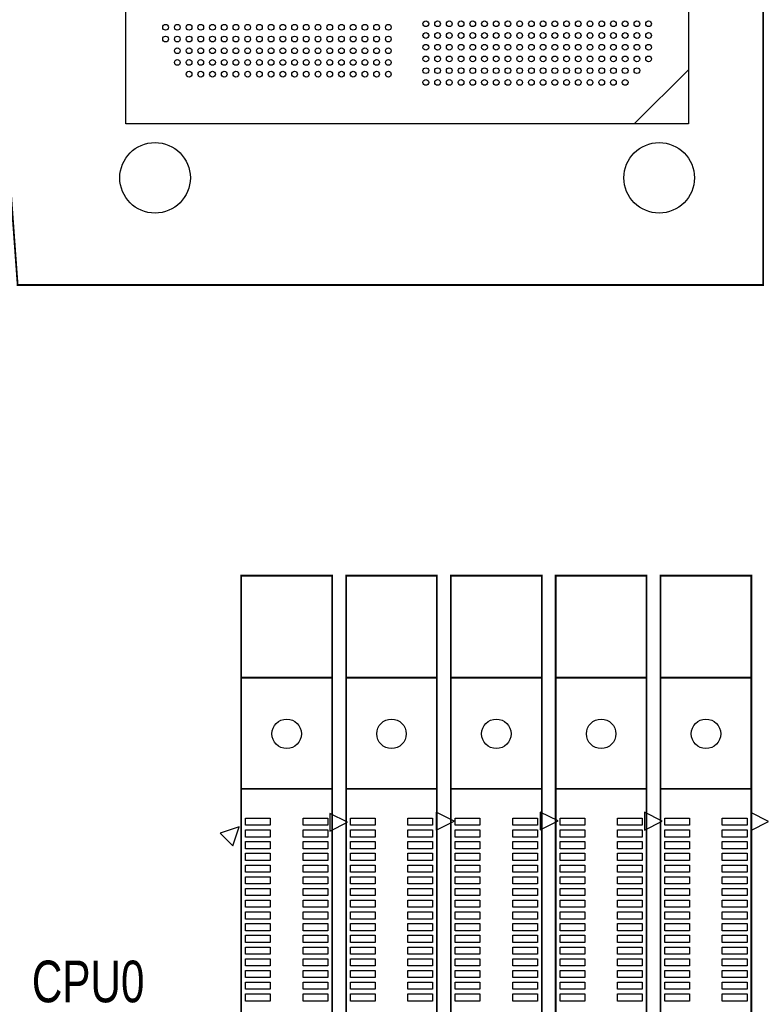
# Model space of a CAD drawing. Extents: x 0 to 344, y -1 to 330.
# Tile 15 of 28: x 188 to 252, y 132 to 216. Entities that reach past the tile are written whole.
import ezdxf

# ---------------------------------------------------------------- set-up
doc = ezdxf.new("R2010")
doc.units = 0
for name, color, linetype in [('BOARD_GEOMETRY_SILKSCREEN_TOP', 1, 'CONTINUOUS'), ('PACKAGE_GEOMETRY_SILKSCREEN_TOP', 3, 'CONTINUOUS'), ('PIN_TOP', 4, 'CONTINUOUS')]:
    doc.layers.add(name, color=color, linetype=linetype)

msp = doc.modelspace()

# ---------------------------------------------------------------- linework, layer by layer
at = {"layer": 'PACKAGE_GEOMETRY_SILKSCREEN_TOP', "const_width": 0.1524}
for points in [[(221.410784, 283.073602), (191.03086, 283.073602), (191.03086, 265.973814), (180.530754, 265.973814), (180.530754, 250.97359), (184.030874, 250.97359), (188.190886, 193.773806), (251.790708, 193.773806), (251.790708, 283.073602)], [(215.015064, 168.959784), (207.265016, 168.959784), (207.265016, 3.95986), (215.015064, 3.95986)], [(223.955102, 168.959784), (216.205054, 168.959784), (216.205054, 3.95986), (223.955102, 3.95986)], [(232.89514, 168.959784), (225.145092, 168.959784), (225.145092, 3.95986), (232.89514, 3.95986)], [(241.835178, 168.959784), (234.08513, 168.959784), (234.08513, 3.95986), (241.835178, 3.95986)], [(250.775216, 168.959784), (243.025168, 168.959784), (243.025168, 3.95986), (250.775216, 3.95986)]]:
    msp.add_lwpolyline(points, close=True, dxfattribs=at)
at = {"layer": 'PACKAGE_GEOMETRY_SILKSCREEN_TOP'}
for points in [[(245.410736, 207.523588), (197.410832, 207.523588), (197.410832, 271.323816), (245.410736, 271.323816)], [(245.413784, 210.594702), (245.413784, 207.521302), (240.790984, 207.521302), (245.413784, 212.144102)], [(225.423476, 148.007578), (223.899476, 148.769578), (223.899476, 147.245578)], [(234.284266, 148.02358), (232.760266, 148.78558), (232.760266, 147.26158)], [(243.176552, 148.007578), (241.652552, 148.769578), (241.652552, 147.245578)], [(216.340436, 147.912074), (214.816436, 148.674074), (214.816436, 147.150074)], [(252.243844, 147.975574), (250.719844, 148.737574), (250.719844, 147.213574)], [(207.09509, 147.513548), (205.478634, 146.974814), (206.556356, 145.897092)]]:
    msp.add_lwpolyline(points, close=True, dxfattribs=at)
at = {"layer": 'PACKAGE_GEOMETRY_SILKSCREEN_TOP', "const_width": 0.1524}
for points in [[(207.265016, 160.259776), (215.015064, 160.259776)], [(214.639906, 160.259776), (207.63992, 160.259776)], [(216.205054, 160.259776), (223.955102, 160.259776)], [(223.579944, 160.259776), (216.579958, 160.259776)], [(225.145092, 160.259776), (232.89514, 160.259776)], [(232.519982, 160.259776), (225.519996, 160.259776)], [(234.08513, 160.259776), (241.835178, 160.259776)], [(241.46002, 160.259776), (234.460034, 160.259776)], [(243.025168, 160.259776), (250.775216, 160.259776)], [(250.400058, 160.259776), (243.400072, 160.259776)], [(215.015064, 150.759922), (207.265016, 150.759922)], [(223.955102, 150.759922), (216.205054, 150.759922)], [(232.89514, 150.759922), (225.145092, 150.759922)], [(241.835178, 150.759922), (234.08513, 150.759922)], [(250.775216, 150.759922), (243.025168, 150.759922)]]:
    msp.add_lwpolyline(points, dxfattribs=at)
at = {"layer": 'PIN_TOP'}
for points in [[(207.635856, 148.264626), (209.744056, 148.264626), (209.744056, 147.655026), (207.635856, 147.655026)], [(212.53577, 148.264626), (214.64397, 148.264626), (214.64397, 147.655026), (212.53577, 147.655026)], [(216.575894, 148.264626), (218.684094, 148.264626), (218.684094, 147.655026), (216.575894, 147.655026)], [(221.475808, 148.264626), (223.584008, 148.264626), (223.584008, 147.655026), (221.475808, 147.655026)], [(225.515932, 148.264626), (227.624132, 148.264626), (227.624132, 147.655026), (225.515932, 147.655026)], [(230.415846, 148.264626), (232.524046, 148.264626), (232.524046, 147.655026), (230.415846, 147.655026)], [(234.45597, 148.264626), (236.56417, 148.264626), (236.56417, 147.655026), (234.45597, 147.655026)], [(239.355884, 148.264626), (241.464084, 148.264626), (241.464084, 147.655026), (239.355884, 147.655026)], [(243.396008, 148.264626), (245.504208, 148.264626), (245.504208, 147.655026), (243.396008, 147.655026)], [(248.295922, 148.264626), (250.404122, 148.264626), (250.404122, 147.655026), (248.295922, 147.655026)], [(207.635856, 147.264628), (209.744056, 147.264628), (209.744056, 146.655028), (207.635856, 146.655028)], [(212.53577, 147.264628), (214.64397, 147.264628), (214.64397, 146.655028), (212.53577, 146.655028)], [(216.575894, 147.264628), (218.684094, 147.264628), (218.684094, 146.655028), (216.575894, 146.655028)], [(221.475808, 147.264628), (223.584008, 147.264628), (223.584008, 146.655028), (221.475808, 146.655028)], [(225.515932, 147.264628), (227.624132, 147.264628), (227.624132, 146.655028), (225.515932, 146.655028)], [(230.415846, 147.264628), (232.524046, 147.264628), (232.524046, 146.655028), (230.415846, 146.655028)], [(234.45597, 147.264628), (236.56417, 147.264628), (236.56417, 146.655028), (234.45597, 146.655028)], [(239.355884, 147.264628), (241.464084, 147.264628), (241.464084, 146.655028), (239.355884, 146.655028)], [(243.396008, 147.264628), (245.504208, 147.264628), (245.504208, 146.655028), (243.396008, 146.655028)], [(248.295922, 147.264628), (250.404122, 147.264628), (250.404122, 146.655028), (248.295922, 146.655028)], [(207.635856, 146.26463), (209.744056, 146.26463), (209.744056, 145.65503), (207.635856, 145.65503)], [(212.53577, 146.26463), (214.64397, 146.26463), (214.64397, 145.65503), (212.53577, 145.65503)], [(216.575894, 146.26463), (218.684094, 146.26463), (218.684094, 145.65503), (216.575894, 145.65503)], [(221.475808, 146.26463), (223.584008, 146.26463), (223.584008, 145.65503), (221.475808, 145.65503)], [(225.515932, 146.26463), (227.624132, 146.26463), (227.624132, 145.65503), (225.515932, 145.65503)], [(230.415846, 146.26463), (232.524046, 146.26463), (232.524046, 145.65503), (230.415846, 145.65503)], [(234.45597, 146.26463), (236.56417, 146.26463), (236.56417, 145.65503), (234.45597, 145.65503)], [(239.355884, 146.26463), (241.464084, 146.26463), (241.464084, 145.65503), (239.355884, 145.65503)], [(243.396008, 146.26463), (245.504208, 146.26463), (245.504208, 145.65503), (243.396008, 145.65503)], [(248.295922, 146.26463), (250.404122, 146.26463), (250.404122, 145.65503), (248.295922, 145.65503)], [(207.635856, 145.264632), (209.744056, 145.264632), (209.744056, 144.655032), (207.635856, 144.655032)], [(212.53577, 145.264632), (214.64397, 145.264632), (214.64397, 144.655032), (212.53577, 144.655032)], [(216.575894, 145.264632), (218.684094, 145.264632), (218.684094, 144.655032), (216.575894, 144.655032)], [(221.475808, 145.264632), (223.584008, 145.264632), (223.584008, 144.655032), (221.475808, 144.655032)], [(225.515932, 145.264632), (227.624132, 145.264632), (227.624132, 144.655032), (225.515932, 144.655032)], [(230.415846, 145.264632), (232.524046, 145.264632), (232.524046, 144.655032), (230.415846, 144.655032)], [(234.45597, 145.264632), (236.56417, 145.264632), (236.56417, 144.655032), (234.45597, 144.655032)], [(239.355884, 145.264632), (241.464084, 145.264632), (241.464084, 144.655032), (239.355884, 144.655032)], [(243.396008, 145.264632), (245.504208, 145.264632), (245.504208, 144.655032), (243.396008, 144.655032)], [(248.295922, 145.264632), (250.404122, 145.264632), (250.404122, 144.655032), (248.295922, 144.655032)], [(207.635856, 144.264634), (209.744056, 144.264634), (209.744056, 143.655034), (207.635856, 143.655034)], [(212.53577, 144.264634), (214.64397, 144.264634), (214.64397, 143.655034), (212.53577, 143.655034)], [(216.575894, 144.264634), (218.684094, 144.264634), (218.684094, 143.655034), (216.575894, 143.655034)], [(221.475808, 144.264634), (223.584008, 144.264634), (223.584008, 143.655034), (221.475808, 143.655034)], [(225.515932, 144.264634), (227.624132, 144.264634), (227.624132, 143.655034), (225.515932, 143.655034)], [(230.415846, 144.264634), (232.524046, 144.264634), (232.524046, 143.655034), (230.415846, 143.655034)], [(234.45597, 144.264634), (236.56417, 144.264634), (236.56417, 143.655034), (234.45597, 143.655034)], [(239.355884, 144.264634), (241.464084, 144.264634), (241.464084, 143.655034), (239.355884, 143.655034)], [(243.396008, 144.264634), (245.504208, 144.264634), (245.504208, 143.655034), (243.396008, 143.655034)], [(248.295922, 144.264634), (250.404122, 144.264634), (250.404122, 143.655034), (248.295922, 143.655034)], [(207.635856, 143.264636), (209.744056, 143.264636), (209.744056, 142.655036), (207.635856, 142.655036)], [(212.53577, 143.264636), (214.64397, 143.264636), (214.64397, 142.655036), (212.53577, 142.655036)], [(216.575894, 143.264636), (218.684094, 143.264636), (218.684094, 142.655036), (216.575894, 142.655036)], [(221.475808, 143.264636), (223.584008, 143.264636), (223.584008, 142.655036), (221.475808, 142.655036)], [(225.515932, 143.264636), (227.624132, 143.264636), (227.624132, 142.655036), (225.515932, 142.655036)], [(230.415846, 143.264636), (232.524046, 143.264636), (232.524046, 142.655036), (230.415846, 142.655036)], [(234.45597, 143.264636), (236.56417, 143.264636), (236.56417, 142.655036), (234.45597, 142.655036)], [(239.355884, 143.264636), (241.464084, 143.264636), (241.464084, 142.655036), (239.355884, 142.655036)], [(243.396008, 143.264636), (245.504208, 143.264636), (245.504208, 142.655036), (243.396008, 142.655036)], [(248.295922, 143.264636), (250.404122, 143.264636), (250.404122, 142.655036), (248.295922, 142.655036)], [(207.635856, 142.264638), (209.744056, 142.264638), (209.744056, 141.655038), (207.635856, 141.655038)], [(212.53577, 142.264638), (214.64397, 142.264638), (214.64397, 141.655038), (212.53577, 141.655038)], [(216.575894, 142.264638), (218.684094, 142.264638), (218.684094, 141.655038), (216.575894, 141.655038)], [(221.475808, 142.264638), (223.584008, 142.264638), (223.584008, 141.655038), (221.475808, 141.655038)], [(225.515932, 142.264638), (227.624132, 142.264638), (227.624132, 141.655038), (225.515932, 141.655038)], [(230.415846, 142.264638), (232.524046, 142.264638), (232.524046, 141.655038), (230.415846, 141.655038)], [(234.45597, 142.264638), (236.56417, 142.264638), (236.56417, 141.655038), (234.45597, 141.655038)], [(239.355884, 142.264638), (241.464084, 142.264638), (241.464084, 141.655038), (239.355884, 141.655038)], [(243.396008, 142.264638), (245.504208, 142.264638), (245.504208, 141.655038), (243.396008, 141.655038)], [(248.295922, 142.264638), (250.404122, 142.264638), (250.404122, 141.655038), (248.295922, 141.655038)], [(207.635856, 141.26464), (209.744056, 141.26464), (209.744056, 140.65504), (207.635856, 140.65504)], [(212.53577, 141.26464), (214.64397, 141.26464), (214.64397, 140.65504), (212.53577, 140.65504)], [(216.575894, 141.26464), (218.684094, 141.26464), (218.684094, 140.65504), (216.575894, 140.65504)], [(221.475808, 141.26464), (223.584008, 141.26464), (223.584008, 140.65504), (221.475808, 140.65504)], [(225.515932, 141.26464), (227.624132, 141.26464), (227.624132, 140.65504), (225.515932, 140.65504)], [(230.415846, 141.26464), (232.524046, 141.26464), (232.524046, 140.65504), (230.415846, 140.65504)], [(234.45597, 141.26464), (236.56417, 141.26464), (236.56417, 140.65504), (234.45597, 140.65504)], [(239.355884, 141.26464), (241.464084, 141.26464), (241.464084, 140.65504), (239.355884, 140.65504)], [(243.396008, 141.26464), (245.504208, 141.26464), (245.504208, 140.65504), (243.396008, 140.65504)], [(248.295922, 141.26464), (250.404122, 141.26464), (250.404122, 140.65504), (248.295922, 140.65504)], [(207.635856, 140.264642), (209.744056, 140.264642), (209.744056, 139.655042), (207.635856, 139.655042)], [(212.53577, 140.264642), (214.64397, 140.264642), (214.64397, 139.655042), (212.53577, 139.655042)], [(216.575894, 140.264642), (218.684094, 140.264642), (218.684094, 139.655042), (216.575894, 139.655042)], [(221.475808, 140.264642), (223.584008, 140.264642), (223.584008, 139.655042), (221.475808, 139.655042)], [(225.515932, 140.264642), (227.624132, 140.264642), (227.624132, 139.655042), (225.515932, 139.655042)], [(230.415846, 140.264642), (232.524046, 140.264642), (232.524046, 139.655042), (230.415846, 139.655042)], [(234.45597, 140.264642), (236.56417, 140.264642), (236.56417, 139.655042), (234.45597, 139.655042)], [(239.355884, 140.264642), (241.464084, 140.264642), (241.464084, 139.655042), (239.355884, 139.655042)], [(243.396008, 140.264642), (245.504208, 140.264642), (245.504208, 139.655042), (243.396008, 139.655042)], [(248.295922, 140.264642), (250.404122, 140.264642), (250.404122, 139.655042), (248.295922, 139.655042)], [(207.635856, 139.264644), (209.744056, 139.264644), (209.744056, 138.655044), (207.635856, 138.655044)], [(212.53577, 139.264644), (214.64397, 139.264644), (214.64397, 138.655044), (212.53577, 138.655044)], [(216.575894, 139.264644), (218.684094, 139.264644), (218.684094, 138.655044), (216.575894, 138.655044)], [(221.475808, 139.264644), (223.584008, 139.264644), (223.584008, 138.655044), (221.475808, 138.655044)], [(225.515932, 139.264644), (227.624132, 139.264644), (227.624132, 138.655044), (225.515932, 138.655044)], [(230.415846, 139.264644), (232.524046, 139.264644), (232.524046, 138.655044), (230.415846, 138.655044)], [(234.45597, 139.264644), (236.56417, 139.264644), (236.56417, 138.655044), (234.45597, 138.655044)], [(239.355884, 139.264644), (241.464084, 139.264644), (241.464084, 138.655044), (239.355884, 138.655044)], [(243.396008, 139.264644), (245.504208, 139.264644), (245.504208, 138.655044), (243.396008, 138.655044)], [(248.295922, 139.264644), (250.404122, 139.264644), (250.404122, 138.655044), (248.295922, 138.655044)], [(207.635856, 138.264646), (209.744056, 138.264646), (209.744056, 137.655046), (207.635856, 137.655046)], [(212.53577, 138.264646), (214.64397, 138.264646), (214.64397, 137.655046), (212.53577, 137.655046)], [(216.575894, 138.264646), (218.684094, 138.264646), (218.684094, 137.655046), (216.575894, 137.655046)], [(221.475808, 138.264646), (223.584008, 138.264646), (223.584008, 137.655046), (221.475808, 137.655046)], [(225.515932, 138.264646), (227.624132, 138.264646), (227.624132, 137.655046), (225.515932, 137.655046)], [(230.415846, 138.264646), (232.524046, 138.264646), (232.524046, 137.655046), (230.415846, 137.655046)], [(234.45597, 138.264646), (236.56417, 138.264646), (236.56417, 137.655046), (234.45597, 137.655046)], [(239.355884, 138.264646), (241.464084, 138.264646), (241.464084, 137.655046), (239.355884, 137.655046)], [(243.396008, 138.264646), (245.504208, 138.264646), (245.504208, 137.655046), (243.396008, 137.655046)], [(248.295922, 138.264646), (250.404122, 138.264646), (250.404122, 137.655046), (248.295922, 137.655046)], [(207.635856, 137.264648), (209.744056, 137.264648), (209.744056, 136.655048), (207.635856, 136.655048)], [(212.53577, 137.264648), (214.64397, 137.264648), (214.64397, 136.655048), (212.53577, 136.655048)], [(216.575894, 137.264648), (218.684094, 137.264648), (218.684094, 136.655048), (216.575894, 136.655048)], [(221.475808, 137.264648), (223.584008, 137.264648), (223.584008, 136.655048), (221.475808, 136.655048)], [(225.515932, 137.264648), (227.624132, 137.264648), (227.624132, 136.655048), (225.515932, 136.655048)], [(230.415846, 137.264648), (232.524046, 137.264648), (232.524046, 136.655048), (230.415846, 136.655048)], [(234.45597, 137.264648), (236.56417, 137.264648), (236.56417, 136.655048), (234.45597, 136.655048)], [(239.355884, 137.264648), (241.464084, 137.264648), (241.464084, 136.655048), (239.355884, 136.655048)], [(243.396008, 137.264648), (245.504208, 137.264648), (245.504208, 136.655048), (243.396008, 136.655048)], [(248.295922, 137.264648), (250.404122, 137.264648), (250.404122, 136.655048), (248.295922, 136.655048)], [(207.635856, 136.26465), (209.744056, 136.26465), (209.744056, 135.65505), (207.635856, 135.65505)], [(212.53577, 136.26465), (214.64397, 136.26465), (214.64397, 135.65505), (212.53577, 135.65505)], [(216.575894, 136.26465), (218.684094, 136.26465), (218.684094, 135.65505), (216.575894, 135.65505)], [(221.475808, 136.26465), (223.584008, 136.26465), (223.584008, 135.65505), (221.475808, 135.65505)], [(225.515932, 136.26465), (227.624132, 136.26465), (227.624132, 135.65505), (225.515932, 135.65505)], [(230.415846, 136.26465), (232.524046, 136.26465), (232.524046, 135.65505), (230.415846, 135.65505)], [(234.45597, 136.26465), (236.56417, 136.26465), (236.56417, 135.65505), (234.45597, 135.65505)], [(239.355884, 136.26465), (241.464084, 136.26465), (241.464084, 135.65505), (239.355884, 135.65505)], [(243.396008, 136.26465), (245.504208, 136.26465), (245.504208, 135.65505), (243.396008, 135.65505)], [(248.295922, 136.26465), (250.404122, 136.26465), (250.404122, 135.65505), (248.295922, 135.65505)], [(207.635856, 135.264652), (209.744056, 135.264652), (209.744056, 134.655052), (207.635856, 134.655052)], [(212.53577, 135.264652), (214.64397, 135.264652), (214.64397, 134.655052), (212.53577, 134.655052)], [(216.575894, 135.264652), (218.684094, 135.264652), (218.684094, 134.655052), (216.575894, 134.655052)], [(221.475808, 135.264652), (223.584008, 135.264652), (223.584008, 134.655052), (221.475808, 134.655052)], [(225.515932, 135.264652), (227.624132, 135.264652), (227.624132, 134.655052), (225.515932, 134.655052)], [(230.415846, 135.264652), (232.524046, 135.264652), (232.524046, 134.655052), (230.415846, 134.655052)], [(234.45597, 135.264652), (236.56417, 135.264652), (236.56417, 134.655052), (234.45597, 134.655052)], [(239.355884, 135.264652), (241.464084, 135.264652), (241.464084, 134.655052), (239.355884, 134.655052)], [(243.396008, 135.264652), (245.504208, 135.264652), (245.504208, 134.655052), (243.396008, 134.655052)], [(248.295922, 135.264652), (250.404122, 135.264652), (250.404122, 134.655052), (248.295922, 134.655052)], [(207.635856, 134.264654), (209.744056, 134.264654), (209.744056, 133.655054), (207.635856, 133.655054)], [(212.53577, 134.264654), (214.64397, 134.264654), (214.64397, 133.655054), (212.53577, 133.655054)], [(216.575894, 134.264654), (218.684094, 134.264654), (218.684094, 133.655054), (216.575894, 133.655054)], [(221.475808, 134.264654), (223.584008, 134.264654), (223.584008, 133.655054), (221.475808, 133.655054)], [(225.515932, 134.264654), (227.624132, 134.264654), (227.624132, 133.655054), (225.515932, 133.655054)], [(230.415846, 134.264654), (232.524046, 134.264654), (232.524046, 133.655054), (230.415846, 133.655054)], [(234.45597, 134.264654), (236.56417, 134.264654), (236.56417, 133.655054), (234.45597, 133.655054)], [(239.355884, 134.264654), (241.464084, 134.264654), (241.464084, 133.655054), (239.355884, 133.655054)], [(243.396008, 134.264654), (245.504208, 134.264654), (245.504208, 133.655054), (243.396008, 133.655054)], [(248.295922, 134.264654), (250.404122, 134.264654), (250.404122, 133.655054), (248.295922, 133.655054)], [(207.635856, 133.264656), (209.744056, 133.264656), (209.744056, 132.655056), (207.635856, 132.655056)], [(212.53577, 133.264656), (214.64397, 133.264656), (214.64397, 132.655056), (212.53577, 132.655056)], [(216.575894, 133.264656), (218.684094, 133.264656), (218.684094, 132.655056), (216.575894, 132.655056)], [(221.475808, 133.264656), (223.584008, 133.264656), (223.584008, 132.655056), (221.475808, 132.655056)], [(225.515932, 133.264656), (227.624132, 133.264656), (227.624132, 132.655056), (225.515932, 132.655056)], [(230.415846, 133.264656), (232.524046, 133.264656), (232.524046, 132.655056), (230.415846, 132.655056)], [(234.45597, 133.264656), (236.56417, 133.264656), (236.56417, 132.655056), (234.45597, 132.655056)], [(239.355884, 133.264656), (241.464084, 133.264656), (241.464084, 132.655056), (239.355884, 132.655056)], [(243.396008, 133.264656), (245.504208, 133.264656), (245.504208, 132.655056), (243.396008, 132.655056)], [(248.295922, 133.264656), (250.404122, 133.264656), (250.404122, 132.655056), (248.295922, 132.655056)]]:
    msp.add_lwpolyline(points, close=True, dxfattribs=at)
for centre, radius in [((200.810876, 215.773762), 0.24511), ((201.810874, 215.773762), 0.24511), ((202.810872, 215.773762), 0.24511), ((203.81087, 215.773762), 0.24511), ((204.810868, 215.773762), 0.24511), ((205.810866, 215.773762), 0.24511), ((206.810864, 215.773762), 0.24511), ((207.810862, 215.773762), 0.24511), ((208.81086, 215.773762), 0.24511), ((209.810858, 215.773762), 0.24511), ((210.810856, 215.773762), 0.24511), ((211.810854, 215.773762), 0.24511), ((212.810852, 215.773762), 0.24511), ((213.81085, 215.773762), 0.24511), ((214.810848, 215.773762), 0.24511), ((215.810846, 215.773762), 0.24511), ((216.810844, 215.773762), 0.24511), ((217.810842, 215.773762), 0.24511), ((218.81084, 215.773762), 0.24511), ((219.810838, 215.773762), 0.24511), ((223.01073, 216.073736), 0.24511), ((224.010728, 216.073736), 0.24511), ((225.010726, 216.073736), 0.24511), ((226.010724, 216.073736), 0.24511), ((227.010722, 216.073736), 0.24511), ((228.01072, 216.073736), 0.24511), ((229.010718, 216.073736), 0.24511), ((230.010716, 216.073736), 0.24511), ((231.010714, 216.073736), 0.24511), ((232.010712, 216.073736), 0.24511), ((233.01071, 216.073736), 0.24511), ((234.010708, 216.073736), 0.24511), ((235.010706, 216.073736), 0.24511), ((236.010704, 216.073736), 0.24511), ((237.010702, 216.073736), 0.24511), ((238.0107, 216.073736), 0.24511), ((239.010698, 216.073736), 0.24511), ((240.010696, 216.073736), 0.24511), ((241.010694, 216.073736), 0.24511), ((242.010692, 216.073736), 0.24511), ((223.01073, 215.073738), 0.24511), ((224.010728, 215.073738), 0.24511), ((225.010726, 215.073738), 0.24511), ((226.010724, 215.073738), 0.24511), ((227.010722, 215.073738), 0.24511), ((228.01072, 215.073738), 0.24511), ((229.010718, 215.073738), 0.24511), ((230.010716, 215.073738), 0.24511), ((231.010714, 215.073738), 0.24511), ((232.010712, 215.073738), 0.24511), ((233.01071, 215.073738), 0.24511), ((234.010708, 215.073738), 0.24511), ((235.010706, 215.073738), 0.24511), ((236.010704, 215.073738), 0.24511), ((237.010702, 215.073738), 0.24511), ((238.0107, 215.073738), 0.24511), ((239.010698, 215.073738), 0.24511), ((240.010696, 215.073738), 0.24511), ((241.010694, 215.073738), 0.24511), ((242.010692, 215.073738), 0.24511), ((200.810876, 214.773764), 0.24511), ((201.810874, 214.773764), 0.24511), ((202.810872, 214.773764), 0.24511), ((203.81087, 214.773764), 0.24511), ((204.810868, 214.773764), 0.24511), ((205.810866, 214.773764), 0.24511), ((206.810864, 214.773764), 0.24511), ((207.810862, 214.773764), 0.24511), ((208.81086, 214.773764), 0.24511), ((209.810858, 214.773764), 0.24511), ((210.810856, 214.773764), 0.24511), ((211.810854, 214.773764), 0.24511), ((212.810852, 214.773764), 0.24511), ((213.81085, 214.773764), 0.24511), ((214.810848, 214.773764), 0.24511), ((215.810846, 214.773764), 0.24511), ((216.810844, 214.773764), 0.24511), ((217.810842, 214.773764), 0.24511), ((218.81084, 214.773764), 0.24511), ((219.810838, 214.773764), 0.24511), ((201.810874, 213.773766), 0.24511), ((202.810872, 213.773766), 0.24511), ((203.81087, 213.773766), 0.24511), ((204.810868, 213.773766), 0.24511), ((205.810866, 213.773766), 0.24511), ((206.810864, 213.773766), 0.24511), ((207.810862, 213.773766), 0.24511), ((208.81086, 213.773766), 0.24511), ((209.810858, 213.773766), 0.24511), ((210.810856, 213.773766), 0.24511), ((211.810854, 213.773766), 0.24511), ((212.810852, 213.773766), 0.24511), ((213.81085, 213.773766), 0.24511), ((214.810848, 213.773766), 0.24511), ((215.810846, 213.773766), 0.24511), ((216.810844, 213.773766), 0.24511), ((217.810842, 213.773766), 0.24511), ((218.81084, 213.773766), 0.24511), ((219.810838, 213.773766), 0.24511), ((223.01073, 214.07374), 0.24511), ((224.010728, 214.07374), 0.24511), ((225.010726, 214.07374), 0.24511), ((226.010724, 214.07374), 0.24511), ((227.010722, 214.07374), 0.24511), ((228.01072, 214.07374), 0.24511), ((229.010718, 214.07374), 0.24511), ((230.010716, 214.07374), 0.24511), ((231.010714, 214.07374), 0.24511), ((232.010712, 214.07374), 0.24511), ((233.01071, 214.07374), 0.24511), ((234.010708, 214.07374), 0.24511), ((235.010706, 214.07374), 0.24511), ((236.010704, 214.07374), 0.24511), ((237.010702, 214.07374), 0.24511), ((238.0107, 214.07374), 0.24511), ((239.010698, 214.07374), 0.24511), ((240.010696, 214.07374), 0.24511), ((241.010694, 214.07374), 0.24511), ((242.010692, 214.07374), 0.24511), ((201.810874, 212.773768), 0.24511), ((202.810872, 212.773768), 0.24511), ((203.81087, 212.773768), 0.24511), ((204.810868, 212.773768), 0.24511), ((205.810866, 212.773768), 0.24511), ((206.810864, 212.773768), 0.24511), ((207.810862, 212.773768), 0.24511), ((208.81086, 212.773768), 0.24511), ((209.810858, 212.773768), 0.24511), ((210.810856, 212.773768), 0.24511), ((211.810854, 212.773768), 0.24511), ((212.810852, 212.773768), 0.24511), ((213.81085, 212.773768), 0.24511), ((214.810848, 212.773768), 0.24511), ((215.810846, 212.773768), 0.24511), ((216.810844, 212.773768), 0.24511), ((217.810842, 212.773768), 0.24511), ((218.81084, 212.773768), 0.24511), ((219.810838, 212.773768), 0.24511), ((223.01073, 213.073742), 0.24511), ((224.010728, 213.073742), 0.24511), ((225.010726, 213.073742), 0.24511), ((226.010724, 213.073742), 0.24511), ((227.010722, 213.073742), 0.24511), ((228.01072, 213.073742), 0.24511), ((229.010718, 213.073742), 0.24511), ((230.010716, 213.073742), 0.24511), ((231.010714, 213.073742), 0.24511), ((232.010712, 213.073742), 0.24511), ((233.01071, 213.073742), 0.24511), ((234.010708, 213.073742), 0.24511), ((235.010706, 213.073742), 0.24511), ((236.010704, 213.073742), 0.24511), ((237.010702, 213.073742), 0.24511), ((238.0107, 213.073742), 0.24511), ((239.010698, 213.073742), 0.24511), ((240.010696, 213.073742), 0.24511), ((241.010694, 213.073742), 0.24511), ((242.010692, 213.073742), 0.24511), ((202.810872, 211.77377), 0.24511), ((203.81087, 211.77377), 0.24511), ((204.810868, 211.77377), 0.24511), ((205.810866, 211.77377), 0.24511), ((206.810864, 211.77377), 0.24511), ((207.810862, 211.77377), 0.24511), ((208.81086, 211.77377), 0.24511), ((209.810858, 211.77377), 0.24511), ((210.810856, 211.77377), 0.24511), ((211.810854, 211.77377), 0.24511), ((212.810852, 211.77377), 0.24511), ((213.81085, 211.77377), 0.24511), ((214.810848, 211.77377), 0.24511), ((215.810846, 211.77377), 0.24511), ((216.810844, 211.77377), 0.24511), ((217.810842, 211.77377), 0.24511), ((218.81084, 211.77377), 0.24511), ((219.810838, 211.77377), 0.24511), ((223.01073, 212.073744), 0.24511), ((224.010728, 212.073744), 0.24511), ((225.010726, 212.073744), 0.24511), ((226.010724, 212.073744), 0.24511), ((227.010722, 212.073744), 0.24511), ((228.01072, 212.073744), 0.24511), ((229.010718, 212.073744), 0.24511), ((230.010716, 212.073744), 0.24511), ((231.010714, 212.073744), 0.24511), ((232.010712, 212.073744), 0.24511), ((233.01071, 212.073744), 0.24511), ((234.010708, 212.073744), 0.24511), ((235.010706, 212.073744), 0.24511), ((236.010704, 212.073744), 0.24511), ((237.010702, 212.073744), 0.24511), ((238.0107, 212.073744), 0.24511), ((239.010698, 212.073744), 0.24511), ((240.010696, 212.073744), 0.24511), ((241.010694, 212.073744), 0.24511), ((223.01073, 211.073746), 0.24511), ((224.010728, 211.073746), 0.24511), ((225.010726, 211.073746), 0.24511), ((226.010724, 211.073746), 0.24511), ((227.010722, 211.073746), 0.24511), ((228.01072, 211.073746), 0.24511), ((229.010718, 211.073746), 0.24511), ((230.010716, 211.073746), 0.24511), ((231.010714, 211.073746), 0.24511), ((232.010712, 211.073746), 0.24511), ((233.01071, 211.073746), 0.24511), ((234.010708, 211.073746), 0.24511), ((235.010706, 211.073746), 0.24511), ((236.010704, 211.073746), 0.24511), ((237.010702, 211.073746), 0.24511), ((238.0107, 211.073746), 0.24511), ((239.010698, 211.073746), 0.24511), ((240.010696, 211.073746), 0.24511), ((199.9107, 202.923648), 3.0099), ((242.910868, 202.923648), 3.0099), ((211.14004, 155.459938), 1.2573), ((220.080078, 155.459938), 1.2573), ((229.020116, 155.459938), 1.2573), ((237.960154, 155.459938), 1.2573), ((246.900192, 155.459938), 1.2573)]:
    msp.add_circle(centre, radius, dxfattribs=at)

# ---------------------------------------------------------------- texts
at = {"layer": 'BOARD_GEOMETRY_SILKSCREEN_TOP', "width": 0.757143}
msp.add_text('CPU0', height=3.556, dxfattribs=at).set_placement((189.402466, 132.546852))

doc.saveas('drawing.dxf')
